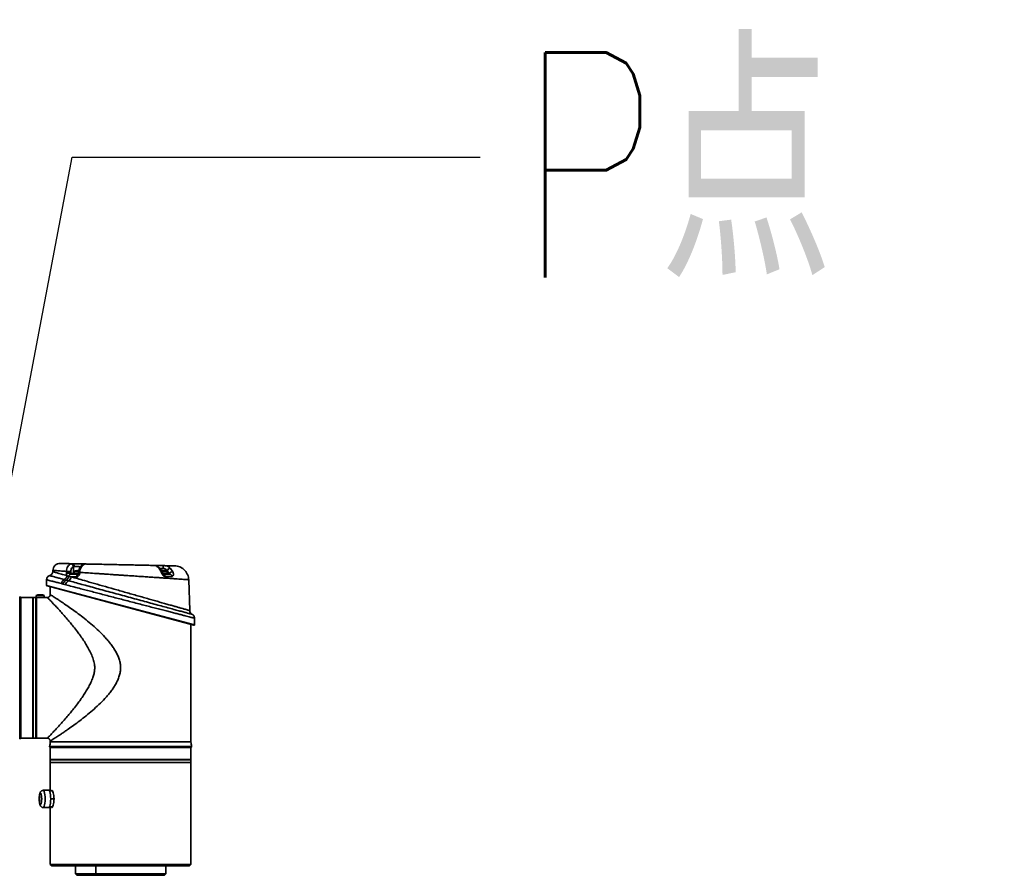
# Model space of a CAD drawing. Header units: millimetres. Extents: x 8 to 345, y 77 to 290.
# Tile 30 of 30: x 329 to 345, y 134 to 148. Entities that reach past the tile are written whole.
import ezdxf

# ---------------------------------------------------------------- set-up
doc = ezdxf.new("R2010")
doc.units = ezdxf.units.MM
doc.layers.add('10', color=7, linetype='Continuous')
doc.styles.add('SLDTEXTSTYLE1', font='TXT', dxfattribs={"width": 0.7, "bigfont": 'bigfont'})
doc.dimstyles.new('SLDDIMSTYLE2', dxfattribs={"dimtxt": 0.18, "dimasz": 0.5, "dimexe": 0, "dimexo": 0.0625, "dimgap": 0, "dimtad": 0, "dimtih": 1, "dimtoh": 1, "dimdec": 0, "dimrnd": 1e-09, "dimzin": 0, "dimdsep": 46, "dimtxsty": 'Standard', "dimblk1": 'DOT', "dimblk2": 'DOT', "dimsah": 1, "dimcen": 0.09, "dimadec": 0, "dimazin": 0, "dimtfac": 0.5, "dimtdec": 0, "dimtofl": 0, "dimtmove": 0, "dimatfit": 3, "dimldrblk": 'DOT', "dimfxl": 0, "dimfrac": 2, "dimtolj": 1, "dimtzin": 0, "dimarcsym": 0})

# ---------------------------------------------------------------- blocks, each defined once
blk = doc.blocks.new('_Dot')
at = {"color": 0, "linetype": 'ByBlock', "lineweight": -2}
blk.add_line((-0.5, 0), (-1, 0), dxfattribs=at)
at = {"color": 0, "linetype": 'ByBlock', "const_width": 0.5}
blk.add_lwpolyline([(-0.25, 0, 1), (0.25, 0, 1)], format="xyb", close=True, dxfattribs=at)

msp = doc.modelspace()

# ---------------------------------------------------------------- linework, layer by layer
at = {"color": 7, "linetype": 'Continuous', "lineweight": 35}
for p, q in [((330.156714, 139.226586), (330.365127, 139.222156)), ((330.182829, 139.182673), (330.172987, 139.180636)), ((330.174274, 139.076352), (330.172987, 139.180636)), ((331.440399, 139.199303), (331.570459, 139.196538)), ((331.682814, 139.154356), (331.719507, 139.099823)), ((329.850755, 139.122833), (329.850063, 139.103035)), ((330.062361, 139.077132), (330.062768, 139.106744)), ((330.097914, 139.026372), (330.134619, 139.022229)), ((330.130049, 139.105972), (330.129625, 139.076352)), ((330.129625, 139.076352), (330.174274, 139.076352)), ((330.13176, 139.065371), (330.250747, 139.065371)), ((330.221888, 139.022229), (330.134619, 139.022229)), ((330.174274, 139.076352), (330.180203, 139.076352)), ((330.249737, 139.069395), (330.175173, 139.069395)), ((330.17927, 139.072077), (330.241669, 139.072077)), ((330.180203, 139.107553), (330.180203, 139.072077)), ((330.253423, 139.107553), (330.180203, 139.107553)), ((330.205164, 139.115613), (330.205062, 139.115789)), ((330.233846, 139.115613), (330.233846, 139.11926)), ((330.241669, 139.072077), (330.250738, 139.072077)), ((330.249492, 139.11926), (330.249492, 139.115613)), ((330.251929, 139.092139), (330.251351, 139.077314)), ((330.269695, 139.091952), (330.269105, 139.077132)), ((331.569272, 139.107553), (331.545053, 139.107553)), ((331.561449, 139.115613), (331.561449, 139.11926)), ((331.56394, 139.072077), (331.631672, 139.072077)), ((331.567827, 139.065371), (331.670288, 139.065371)), ((331.630739, 139.107553), (331.569272, 139.107553)), ((331.635769, 139.069395), (331.569272, 139.069395)), ((331.577095, 139.11926), (331.577095, 139.115613)), ((331.60588, 139.115789), (331.605778, 139.115613)), ((331.629158, 139.108218), (331.629295, 139.119315)), ((331.657622, 139.076352), (331.629295, 139.119315)), ((331.630739, 139.072077), (331.630739, 139.107553)), ((331.630739, 139.076352), (331.657622, 139.076352)), ((329.754376, 138.976747), (329.754376, 138.888837)), ((329.754376, 138.888837), (332.056566, 138.276758)), ((332.045311, 138.268122), (329.761002, 138.880201)), ((329.810254, 138.867004), (329.810254, 138.745648)), ((330.050697, 138.899045), (330.012927, 138.908735)), ((330.027758, 138.979691), (330.056033, 138.971831)), ((330.056033, 138.971831), (330.093147, 138.961807)), ((331.98207, 138.49617), (331.965275, 138.977131)), ((329.334684, 136.501102), (329.334684, 138.710356)), ((329.352051, 138.700946), (329.345522, 138.707475)), ((329.345522, 136.503983), (329.345522, 138.707475)), ((329.537567, 138.700946), (329.352051, 138.700946)), ((329.352051, 136.510512), (329.352051, 138.700946)), ((329.537567, 136.510512), (329.537567, 138.700946)), ((329.58674, 138.700946), (329.542038, 138.700946)), ((329.542038, 138.700656), (329.542038, 138.700946)), ((329.542038, 136.510512), (329.542038, 138.700656)), ((329.58674, 138.700656), (329.58674, 138.700946)), ((329.58674, 136.510512), (329.58674, 138.700656)), ((329.587818, 138.696475), (329.58674, 138.696475)), ((329.592328, 138.731952), (329.592328, 138.69786)), ((329.653794, 138.731952), (329.592328, 138.731952)), ((329.653794, 138.698891), (329.597916, 138.698891)), ((329.597916, 138.698891), (329.597916, 136.510512)), ((329.617289, 138.740011), (329.617187, 138.740188)), ((329.645971, 138.740011), (329.645971, 138.743658)), ((329.715261, 138.731952), (329.653794, 138.731952)), ((329.661617, 138.743658), (329.661617, 138.740011)), ((329.690402, 138.740188), (329.6903, 138.740011)), ((329.715261, 138.700621), (329.715261, 138.731952)), ((329.765551, 138.700946), (329.719992, 138.700946)), ((329.542038, 138.656243), (329.537567, 138.656243)), ((332.015581, 138.439439), (332.015614, 138.439429)), ((332.056264, 138.378436), (332.056419, 138.378397)), ((332.056566, 138.276758), (332.056566, 138.378436)), ((332.000688, 136.451439), (332.000688, 138.280079)), ((329.537567, 136.555215), (329.542038, 136.555215)), ((329.345522, 136.503983), (329.352051, 136.510512)), ((329.352051, 136.510512), (329.537567, 136.510512)), ((329.542038, 136.510512), (329.58674, 136.510512)), ((329.597916, 136.510512), (329.765551, 136.510512)), ((329.800844, 136.382595), (332.010098, 136.382595)), ((329.810254, 136.465809), (329.810254, 136.451439)), ((329.810254, 136.451439), (332.000688, 136.451439)), ((329.803725, 136.371758), (329.810254, 136.365228)), ((329.803725, 136.371758), (332.007217, 136.371758)), ((329.810254, 136.365228), (329.810254, 136.179712)), ((329.810254, 136.365228), (332.000688, 136.365228)), ((332.000688, 136.365228), (332.007217, 136.371758)), ((332.000688, 136.179712), (332.000688, 136.365228)), ((329.810254, 136.179712), (332.000688, 136.179712)), ((329.810254, 136.175242), (329.810254, 136.130539)), ((329.810254, 136.175242), (332.000688, 136.175242)), ((329.810254, 136.130539), (329.810254, 135.690196)), ((329.810254, 136.130539), (332.000688, 136.130539)), ((329.810254, 136.130539), (332.000688, 136.130539)), ((329.854957, 136.179712), (329.854957, 136.175242)), ((331.955985, 136.175242), (331.955985, 136.179712)), ((332.000688, 136.130539), (332.000688, 136.175242)), ((332.000688, 134.543592), (332.000688, 136.130539)), ((329.789813, 135.699158), (329.702311, 135.699158)), ((329.843819, 135.690196), (329.799705, 135.690196)), ((329.817335, 135.565049), (329.869153, 135.565049)), ((329.702311, 135.430941), (329.789813, 135.430941)), ((329.799705, 135.439902), (329.843847, 135.439902)), ((329.810254, 135.439902), (329.810254, 134.543592)), ((329.810254, 134.543592), (329.832605, 134.521241)), ((329.810254, 134.543592), (330.306448, 134.543592)), ((330.306448, 134.543592), (332.000688, 134.543592)), ((331.978336, 134.521241), (332.000688, 134.543592)), ((330.318673, 134.521241), (329.832605, 134.521241)), ((330.201403, 134.521241), (330.201403, 134.398308)), ((330.201403, 134.398308), (330.223754, 134.375957)), ((330.201403, 134.398308), (330.520385, 134.398308)), ((331.978336, 134.521241), (330.318673, 134.521241)), ((330.520385, 134.521241), (330.520385, 134.398308)), ((330.520385, 134.398308), (331.609539, 134.398308)), ((330.520385, 134.398308), (330.53261, 134.375957)), ((331.587187, 134.375957), (331.609539, 134.398308)), ((331.609539, 134.398308), (331.609539, 134.521241)), ((330.53261, 134.375957), (330.223754, 134.375957)), ((331.587187, 134.375957), (330.53261, 134.375957))]:
    msp.add_line(p, q, dxfattribs=at)
at = {"color": 7, "linetype": 'Continuous', "lineweight": 35, "flags": 128}
for points in [[(330.156714, 139.226586), (330.161873, 139.22565), (330.166806, 139.223096), (330.171331, 139.21902), (330.17528, 139.213571), (330.178508, 139.206951), (330.180896, 139.199405), (330.182354, 139.191211), (330.182829, 139.182673)], [(330.323206, 139.21338), (330.328028, 139.214872), (330.33437, 139.215081)], [(331.535762, 139.097548), (331.542174, 139.097619), (331.547271, 139.09675), (331.550835, 139.094979), (331.552595, 139.092699)], [(329.676907, 135.565049), (329.676092, 135.591402), (329.673719, 135.615413), (329.669999, 135.634949), (329.665263, 135.648275), (329.659931, 135.654205), (329.654477, 135.652213), (329.649386, 135.642477), (329.64511, 135.625861), (329.642029, 135.603841), (329.640417, 135.578375), (329.640417, 135.551724), (329.642029, 135.526258), (329.64511, 135.504238), (329.649386, 135.487622), (329.654477, 135.477886), (329.659931, 135.475894), (329.665263, 135.481824), (329.669999, 135.495149), (329.673719, 135.514686), (329.676092, 135.538697), (329.676907, 135.565049)], [(329.702311, 135.699158), (329.704039, 135.698893), (329.710816, 135.692594), (329.717058, 135.678281), (329.722373, 135.656853), (329.726428, 135.629657), (329.728968, 135.598401), (329.729833, 135.565049)], [(329.817335, 135.565049), (329.816471, 135.598401), (329.813931, 135.629657), (329.809876, 135.656853), (329.80456, 135.678281), (329.798318, 135.692594), (329.791542, 135.698893), (329.789813, 135.699158)], [(329.729833, 135.565049), (329.728968, 135.531698), (329.726428, 135.500442), (329.722373, 135.473246), (329.717058, 135.451818), (329.710816, 135.437505), (329.704039, 135.431206), (329.702311, 135.430941)], [(329.789813, 135.430941), (329.791542, 135.431206), (329.798318, 135.437505), (329.80456, 135.451818), (329.809876, 135.473246), (329.813931, 135.500442), (329.816471, 135.531698), (329.817335, 135.565049)]]:
    msp.add_lwpolyline(points, dxfattribs=at)
at = {"color": 7, "linetype": 'Continuous', "lineweight": 35}
for centre, radius, start, end in [((330.126121, 139.177027), 0.047005, 4.4031999, 80.6044366), ((330.360692, 139.141421), 0.080812, 89.1171333, 117.7135393), ((331.496323, 139.145012), 0.018617, 48.0856901, 97.0613518), ((336.799562, 139.052325), 5.231104, 178.4202393, 178.9013411), ((331.685098, 139.092478), 0.061921, 92.1140061, 154.3159984), ((329.783061, 139.105689), 0.067054, 287.8079821, 357.7229408), ((329.996867, 139.047224), 0.074263, 294.5802107, 354.7400213), ((330.025528, 139.038606), 0.073413, 294.5524007, 350.4069609), ((330.085463, 138.168593), 0.908832, 87.2148003, 91.4565418), ((330.058026, 139.030358), 0.077024, 297.1280256, 353.9419154), ((330.136834, 139.026782), 0.038921, 97.4901382, 180.6035432), ((330.169027, 139.072077), 0.006705, 270, 336.4218215), ((330.188589, 139.076367), 0.014315, 180.0602392, 205.3642583), ((330.17927, 139.067607), 0.00447, 90, 156.4218215), ((330.241669, 138.963673), 0.15646, 103.5311722, 113.1323964), ((330.241669, 138.963673), 0.156264, 95.3346898, 103.5099589), ((330.262507, 139.027117), 0.040911, 112.142145, 186.8617742), ((330.241669, 138.942572), 0.173218, 87.4114875, 92.5885125), ((330.258181, 138.877476), 0.199955, 86.8683974, 91.9577537), ((331.569272, 138.963673), 0.156264, 95.3346898, 100.6279776), ((331.569272, 138.942572), 0.173218, 87.4114875, 92.5885125), ((331.560239, 139.029462), 0.036702, 357.3366374, 78.0685759), ((331.569272, 138.963673), 0.156264, 76.4900411, 84.6653102), ((331.569272, 138.963673), 0.15646, 66.8676036, 76.4688278), ((331.631672, 139.067607), 0.00447, 23.5781785, 90), ((331.641914, 139.072077), 0.006705, 203.5781785, 270), ((331.718607, 139.008874), 0.090954, 89.4333536, 132.1066849), ((331.665734, 139.027688), 0.037957, 2.8149702, 83.1090807), ((329.763316, 138.888837), 0.008941, 198.1930729, 255), ((330.05835, 138.911635), 0.074616, 114.2049919, 176.1649884), ((330.088067, 138.903674), 0.07531, 115.1733223, 176.1465521), ((330.127868, 138.892586), 0.077441, 116.6383042, 175.2151868), ((329.337619, 138.699573), 0.011176, 45, 105.2260988), ((329.653794, 138.588071), 0.15646, 103.5311722, 113.1323964), ((329.653794, 138.588071), 0.156264, 95.3346898, 103.5099589), ((329.653794, 138.56697), 0.173218, 87.4114875, 92.5885125), ((329.653794, 138.588071), 0.156264, 76.4900411, 84.6653102), ((329.653794, 138.588071), 0.15646, 66.8676036, 76.4688278), ((332.049084, 138.49851), 0.067054, 182.0233085, 240.3891126), ((332.047625, 138.276758), 0.008941, 255, 0), ((329.337619, 136.511885), 0.011176, 254.7739012, 315), ((329.597916, 136.532864), 0.022351, 240, 270), ((329.811627, 136.37966), 0.011176, 164.7739012, 225), ((329.542042, 136.453037), 0.268216, 344.7739012, 359.6588065), ((332.268899, 136.453037), 0.268216, 180.3411935, 195.2260988), ((331.999315, 136.37966), 0.011176, 315, 15.2260988)]:
    msp.add_arc(centre, radius, start, end, dxfattribs=at)
for points, knots in [([(329.964818, 139.230664), (329.950843, 139.229492), (329.929356, 139.22769), (329.903226, 139.214534), (329.885112, 139.200733), (329.870316, 139.183422), (329.855714, 139.158072), (329.852709, 139.13672), (329.850755, 139.122833)], [0, 0, 0, 0, 0.2396446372, 0.3684812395, 0.5, 0.6315187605, 0.7603553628, 1, 1, 1, 1]), ([(329.964818, 139.230664), (329.96575, 139.230644), (329.967619, 139.230605), (329.982705, 139.230284), (330.006322, 139.229782), (330.039165, 139.229084), (330.080693, 139.228201), (330.121148, 139.227342), (330.148249, 139.226766), (330.156714, 139.226586)], [0, 0, 0, 0, 0.1549869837, 0.3108117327, 0.4661361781, 0.6209585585, 0.7749999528, 0.9297239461, 1, 1, 1, 1]), ([(330.062796, 139.10675), (330.062796, 139.10675), (330.063194, 139.120599), (330.067461, 139.148375), (330.083578, 139.184483), (330.106577, 139.211352), (330.125091, 139.219548), (330.133795, 139.223401)], [0, 0, 0, 0, 0.000008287, 0.256894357, 0.513316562, 0.771219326, 1, 1, 1, 1]), ([(330.172987, 139.180636), (330.167648, 139.178169), (330.156287, 139.172922), (330.142389, 139.155739), (330.132338, 139.132624), (330.130837, 139.114856), (330.130087, 139.10597)], [0, 0, 0, 0, 0.2288828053, 0.4870183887, 0.743475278, 1, 1, 1, 1]), ([(330.133795, 139.223401), (330.141281, 139.225078), (330.148767, 139.226754), (330.15672, 139.226585), (330.15672, 139.226585)], [0, 0, 0, 0, 0.999955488, 1, 1, 1, 1]), ([(330.282761, 139.179572), (330.272977, 139.179876), (330.252898, 139.180499), (330.220008, 139.18152), (330.196557, 139.182247), (330.185268, 139.182598), (330.182829, 139.182673)], [0, 0, 0, 0, 0.294598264, 0.604574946, 0.914588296, 1, 1, 1, 1]), ([(330.323426, 139.212825), (330.317818, 139.210115), (330.304873, 139.20386), (330.28751, 139.187634), (330.271382, 139.165609), (330.25955, 139.138696), (330.25326, 139.113501), (330.25254, 139.097691), (330.252286, 139.092118)], [0, 0, 0, 0, 0.1329313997, 0.3068537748, 0.4971674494, 0.6940482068, 0.8921521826, 1, 1, 1, 1]), ([(330.33437, 139.215081), (330.324877, 139.208796), (330.305847, 139.196198), (330.284178, 139.160964), (330.272863, 139.124385), (330.270169, 139.100606), (330.269745, 139.091961), (330.269745, 139.09196)], [0, 0, 0, 0, 0.2805196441, 0.5623017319, 0.8409980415, 0.9999917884, 1, 1, 1, 1]), ([(330.361937, 139.222224), (330.361937, 139.222224), (330.353614, 139.222401), (330.343992, 139.218741), (330.33437, 139.215081)], [0, 0, 0, 0, 0.000029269, 1, 1, 1, 1]), ([(330.361933, 139.222224), (330.373464, 139.221979), (330.410146, 139.221199), (330.47517, 139.219817), (330.566916, 139.217867), (330.67178, 139.215639), (330.788676, 139.213154), (330.905987, 139.210661), (331.021624, 139.208203), (331.133753, 139.20582), (331.242471, 139.203509), (331.346521, 139.201298), (331.409129, 139.199967), (331.440402, 139.199303)], [0, 0, 0, 0, 0.035508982, 0.112955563, 0.190115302, 0.291998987, 0.393817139, 0.494663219, 0.594459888, 0.694142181, 0.792894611, 0.896549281, 1, 1, 1, 1]), ([(331.508742, 139.158814), (331.508252, 139.159313), (331.500901, 139.166794), (331.487243, 139.178143), (331.471228, 139.189261), (331.460481, 139.194853), (331.451453, 139.197994), (331.445008, 139.199038), (331.442132, 139.199238), (331.441242, 139.199278), (331.440822, 139.199292), (331.440581, 139.199299), (331.44046, 139.199301), (331.440399, 139.199303), (331.440398, 139.199303), (331.440398, 139.199303)], [0, 0, 0, 0, 0.020425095, 0.306538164, 0.580538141, 0.790915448, 0.911439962, 0.97170073, 0.986605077, 0.99329637, 0.996637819, 0.998310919, 0.999990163, 0.999996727, 1, 1, 1, 1]), ([(331.494034, 139.163488), (331.485282, 139.171562), (331.467854, 139.187637), (331.449444, 139.197559), (331.442349, 139.199261), (331.440398, 139.199303), (331.440398, 139.199303)], [0, 0, 0, 0, 0.377264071, 0.751190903, 0.999989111, 1, 1, 1, 1]), ([(331.535762, 139.097548), (331.526717, 139.116446), (331.51479, 139.141369), (331.498075, 139.159182), (331.494034, 139.163488)], [0, 0, 0, 0, 0.758261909, 1, 1, 1, 1]), ([(331.569419, 139.152626), (331.559888, 139.152935), (331.540826, 139.153552), (331.519347, 139.154247), (331.510834, 139.154522), (331.50843, 139.1546)], [0, 0, 0, 0, 0.417784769, 0.83556371, 1, 1, 1, 1]), ([(331.552432, 139.092598), (331.551709, 139.094477), (331.546573, 139.10783), (331.533148, 139.130052), (331.51883, 139.150461), (331.509254, 139.158139), (331.508546, 139.158706)], [0, 0, 0, 0, 0.072409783, 0.514463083, 0.964137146, 1, 1, 1, 1]), ([(331.629295, 139.119315), (331.624585, 139.125722), (331.615451, 139.138146), (331.594028, 139.150127), (331.577475, 139.151808), (331.569419, 139.152626)], [0, 0, 0, 0, 0.353439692, 0.685321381, 1, 1, 1, 1]), ([(331.570446, 139.196539), (331.570446, 139.196539), (331.585118, 139.196227), (331.614594, 139.193042), (331.653938, 139.17928), (331.673242, 139.162618), (331.682814, 139.154356)], [0, 0, 0, 0, 0.000009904, 0.327163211, 0.66636357, 1, 1, 1, 1]), ([(331.570456, 139.196538), (331.593265, 139.196054), (331.638724, 139.195088), (331.695014, 139.193891), (331.737938, 139.192979), (331.743746, 139.192855), (331.746647, 139.192794)], [0, 0, 0, 0, 0.211689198, 0.421909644, 0.711321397, 1, 1, 1, 1]), ([(331.965275, 138.977131), (331.964133, 138.990312), (331.961787, 139.017407), (331.948761, 139.057285), (331.928194, 139.095461), (331.899887, 139.129493), (331.865472, 139.157332), (331.827019, 139.177376), (331.786967, 139.189856), (331.759843, 139.191832), (331.746647, 139.192794)], [0, 0, 0, 0, 0.117114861, 0.240736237, 0.369110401, 0.5, 0.630889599, 0.759263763, 0.882885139, 1, 1, 1, 1]), ([(329.80379, 139.041462), (329.80208, 139.041099), (329.793969, 139.039377), (329.78123, 139.031739), (329.766991, 139.018096), (329.757468, 138.999787), (329.753414, 138.984859), (329.754505, 138.976958), (329.754562, 138.976546)], [0, 0, 0, 0, 0.059686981, 0.283205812, 0.494998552, 0.727226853, 0.985791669, 1, 1, 1, 1]), ([(329.803903, 139.040983), (329.803489, 139.041097), (329.802006, 139.041503), (329.81346, 139.038364), (329.837715, 139.031718), (329.87586, 139.021268), (329.925808, 139.00759), (329.977764, 138.993368), (330.014531, 138.983309), (330.027758, 138.979691)], [0, 0, 0, 0, 0.065650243, 0.234804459, 0.403407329, 0.570741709, 0.738609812, 0.905965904, 1, 1, 1, 1]), ([(329.851326, 139.102992), (329.850961, 139.103096), (329.848454, 139.103811), (329.865916, 139.098832), (329.910293, 139.086179), (329.978644, 139.066691), (330.040091, 139.049175), (330.070817, 139.040416)], [0, 0, 0, 0, 0.042051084, 0.289149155, 0.536264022, 0.768118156, 1, 1, 1, 1]), ([(330.062761, 139.106745), (330.044974, 139.108047), (330.009907, 139.110614), (329.966225, 139.113879), (329.921748, 139.117249), (329.883092, 139.120232), (329.855724, 139.122417), (329.852396, 139.122695), (329.850755, 139.122833)], [0, 0, 0, 0, 0.134972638, 0.26610247, 0.393395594, 0.601046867, 0.803238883, 1, 1, 1, 1]), ([(330.070817, 139.040416), (330.069478, 139.043091), (330.065726, 139.050588), (330.0627, 139.063455), (330.062452, 139.073467), (330.062361, 139.077132)], [0, 0, 0, 0, 0.260221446, 0.72916323, 1, 1, 1, 1]), ([(330.070817, 139.040416), (330.078487, 139.034436), (330.087113, 139.027711), (330.096837, 139.026506), (330.097914, 139.026372)], [0, 0, 0, 0, 0.88915138, 1, 1, 1, 1]), ([(330.129625, 139.076352), (330.129545, 139.075614), (330.129321, 139.073544), (330.129231, 139.070462), (330.129536, 139.067681), (330.130299, 139.065766), (330.131278, 139.065502), (330.13176, 139.065371)], [0, 0, 0, 0, 0.118460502, 0.331981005, 0.55629096, 0.781627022, 1, 1, 1, 1]), ([(330.134619, 139.022229), (330.166371, 139.013179), (330.230385, 138.994932), (330.351603, 138.960386), (330.497222, 138.918892), (330.668077, 138.870216), (330.818344, 138.827413), (330.940691, 138.792569), (331.033273, 138.766204), (331.124689, 138.740174), (331.215218, 138.7144), (331.304469, 138.688992), (331.390641, 138.664462), (331.472303, 138.641219), (331.549829, 138.619154), (331.623433, 138.598208), (331.691005, 138.578979), (331.751532, 138.561757), (331.805558, 138.546385), (331.853579, 138.532723), (331.90685, 138.517568), (331.945891, 138.506461), (331.969741, 138.499677), (331.980286, 138.496677), (331.981506, 138.49633), (331.98207, 138.49617)], [0, 0, 0, 0, 0.052583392, 0.106014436, 0.175617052, 0.247108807, 0.319077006, 0.356101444, 0.393125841, 0.429747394, 0.466368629, 0.50406959, 0.541769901, 0.578090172, 0.614409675, 0.6518503, 0.689289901, 0.724509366, 0.759727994, 0.796053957, 0.832379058, 0.900043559, 0.934950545, 0.969857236, 1, 1, 1, 1]), ([(330.269105, 139.077132), (330.268333, 139.070868), (330.266781, 139.058282), (330.258057, 139.041752), (330.245871, 139.029376), (330.233075, 139.023082), (330.224959, 139.022463), (330.221888, 139.022229)], [0, 0, 0, 0, 0.211363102, 0.424721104, 0.642671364, 0.864827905, 1, 1, 1, 1]), ([(330.233846, 139.11926), (330.233773, 139.119323), (330.233627, 139.119449), (330.23248, 139.119529), (330.230792, 139.119513), (330.228906, 139.119413), (330.227652, 139.119304), (330.227141, 139.11926)], [0, 0, 0, 0, 0.213972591, 0.42799091, 0.640996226, 0.853564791, 1, 1, 1, 1]), ([(330.251343, 139.077329), (330.251225, 139.075972), (330.250984, 139.073198), (330.249822, 139.069467), (330.248285, 139.066405), (330.246808, 139.064682), (330.246728, 139.064637), (330.24669, 139.064616)], [0, 0, 0, 0, 0.172548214, 0.352507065, 0.55159686, 0.785821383, 1, 1, 1, 1]), ([(330.256198, 139.11926), (330.255448, 139.119323), (330.253948, 139.119449), (330.251943, 139.119529), (330.250429, 139.119513), (330.249612, 139.119413), (330.249527, 139.119304), (330.249492, 139.11926)], [0, 0, 0, 0, 0.213972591, 0.42799091, 0.640996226, 0.853564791, 1, 1, 1, 1]), ([(330.252161, 139.092126), (330.252093, 139.092145), (330.25183, 139.092217), (330.253466, 139.092261), (330.257028, 139.09225), (330.262438, 139.092155), (330.267276, 139.092027), (330.269695, 139.091963)], [0, 0, 0, 0, 0.080775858, 0.310581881, 0.540387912, 0.770193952, 1, 1, 1, 1]), ([(331.965275, 138.977131), (331.963512, 138.977267), (331.960007, 138.977537), (331.9318, 138.979617), (331.890875, 138.982544), (331.840758, 138.986069), (331.78688, 138.989806), (331.724361, 138.994089), (331.659949, 138.998456), (331.595428, 139.002809), (331.532633, 139.007025), (331.463521, 139.011639), (331.388197, 139.016646), (331.3203, 139.021148), (331.261745, 139.025034), (331.213591, 139.028228), (331.16237, 139.031624), (331.112763, 139.034912), (331.064031, 139.038147), (331.015064, 139.041398), (330.960452, 139.045026), (330.897458, 139.04922), (330.833072, 139.053515), (330.771799, 139.057615), (330.720372, 139.061078), (330.667199, 139.064662), (330.611469, 139.068427), (330.553081, 139.072391), (330.473795, 139.077804), (330.376959, 139.084449), (330.30462, 139.089509), (330.269703, 139.091951)], [0, 0, 0, 0, 0.05918832, 0.117669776, 0.177273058, 0.22214432, 0.266424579, 0.310406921, 0.355625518, 0.388387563, 0.422521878, 0.458027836, 0.494904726, 0.533009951, 0.553479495, 0.57510094, 0.597873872, 0.62145899, 0.640103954, 0.661161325, 0.684630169, 0.710198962, 0.74179143, 0.76705786, 0.789028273, 0.808413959, 0.83651958, 0.862698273, 0.886950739, 0.945432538, 1, 1, 1, 1]), ([(331.596901, 139.027757), (331.5945, 139.027903), (331.587083, 139.028355), (331.579432, 139.032462), (331.569387, 139.04014), (331.558742, 139.051696), (331.545691, 139.073804), (331.539119, 139.089521), (331.535762, 139.097548)], [0, 0, 0, 0, 0.090306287, 0.278962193, 0.282616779, 0.495434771, 0.742292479, 1, 1, 1, 1]), ([(331.570899, 139.064948), (331.570975, 139.064919), (331.571185, 139.06484), (331.570191, 139.065385), (331.56789, 139.067366), (331.564866, 139.070709), (331.561107, 139.075903), (331.556599, 139.0836), (331.554077, 139.089352), (331.552607, 139.092705)], [0, 0, 0, 0, 0.058762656, 0.162536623, 0.272316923, 0.384338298, 0.527952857, 0.724888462, 1, 1, 1, 1]), ([(331.561449, 139.11926), (331.561376, 139.119323), (331.56123, 139.119449), (331.560083, 139.119529), (331.558395, 139.119513), (331.55651, 139.119413), (331.555256, 139.119304), (331.554744, 139.11926)], [0, 0, 0, 0, 0.213972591, 0.42799091, 0.640996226, 0.853564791, 1, 1, 1, 1]), ([(331.583801, 139.11926), (331.583051, 139.119323), (331.581551, 139.119449), (331.579546, 139.119529), (331.578032, 139.119513), (331.577215, 139.119413), (331.57713, 139.119304), (331.577095, 139.11926)], [0, 0, 0, 0, 0.213972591, 0.42799091, 0.640996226, 0.853564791, 1, 1, 1, 1]), ([(331.703646, 139.029552), (331.683857, 139.029226), (331.650142, 139.028671), (331.612464, 139.028024), (331.596901, 139.027757)], [0, 0, 0, 0, 0.586938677, 1, 1, 1, 1]), ([(331.670288, 139.065371), (331.670672, 139.065466), (331.671122, 139.065576), (331.671362, 139.066353), (331.670842, 139.067836), (331.668141, 139.070583), (331.663588, 139.073594), (331.659621, 139.075428), (331.657622, 139.076352)], [0, 0, 0, 0, 0.106705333, 0.124917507, 0.279136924, 0.478175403, 0.737038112, 1, 1, 1, 1]), ([(331.719507, 139.099823), (331.721886, 139.093783), (331.726958, 139.080907), (331.728568, 139.061433), (331.72474, 139.044257), (331.716448, 139.033198), (331.708518, 139.029789), (331.704322, 139.029585), (331.703646, 139.029552)], [0, 0, 0, 0, 0.197790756, 0.421696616, 0.627276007, 0.817958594, 0.970678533, 1, 1, 1, 1]), ([(329.983902, 138.916626), (329.970406, 138.92018), (329.932912, 138.930056), (329.879989, 138.944011), (329.829163, 138.957425), (329.790391, 138.967667), (329.765766, 138.974174), (329.754157, 138.977243), (329.755634, 138.976853), (329.756038, 138.976747)], [0, 0, 0, 0, 0.094333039, 0.262077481, 0.430324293, 0.598049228, 0.766905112, 0.936298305, 1, 1, 1, 1]), ([(330.012927, 138.908735), (330.012638, 138.908807), (330.002701, 138.911296), (329.993163, 138.914), (329.983902, 138.916626)], [0, 0, 0, 0, 0.029023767, 1, 1, 1, 1]), ([(332.056419, 138.378397), (332.056458, 138.378387), (332.057649, 138.378081), (332.052672, 138.379358), (332.04083, 138.382396), (332.020101, 138.387714), (331.991465, 138.395064), (331.954614, 138.404525), (331.910114, 138.415956), (331.857831, 138.429393), (331.797947, 138.444794), (331.730909, 138.462047), (331.657857, 138.480863), (331.57867, 138.501276), (331.493636, 138.523217), (331.404047, 138.546357), (331.311545, 138.570274), (331.216001, 138.595004), (331.117248, 138.620594), (331.017496, 138.646474), (330.918493, 138.67219), (330.820016, 138.697801), (330.721215, 138.723527), (330.623807, 138.748924), (330.529358, 138.77358), (330.437554, 138.797575), (330.348143, 138.820975), (330.251263, 138.846362), (330.149205, 138.873143), (330.083694, 138.890369), (330.050697, 138.899045)], [0, 0, 0, 0, 0.001158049, 0.035105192, 0.068989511, 0.102874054, 0.137797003, 0.172720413, 0.207815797, 0.242911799, 0.279110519, 0.31531001, 0.351365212, 0.387421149, 0.424597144, 0.461773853, 0.498067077, 0.534360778, 0.571735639, 0.609110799, 0.64480975, 0.680508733, 0.717216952, 0.753924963, 0.789522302, 0.825119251, 0.861744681, 0.898369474, 0.948809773, 1, 1, 1, 1]), ([(330.093147, 138.961807), (330.125154, 138.953058), (330.189169, 138.935558), (330.29675, 138.906175), (330.409856, 138.875307), (330.527205, 138.843307), (330.64921, 138.810062), (330.774503, 138.775951), (330.901403, 138.741428), (331.029039, 138.706732), (331.155788, 138.672304), (331.280038, 138.63858), (331.399293, 138.606235), (331.511797, 138.575742), (331.616303, 138.547434), (331.71082, 138.521846), (331.793882, 138.499371), (331.865056, 138.480122), (331.92333, 138.464368), (331.968115, 138.452263), (331.998695, 138.444), (332.017616, 138.438889), (332.016195, 138.439273), (332.015581, 138.439439)], [0, 0, 0, 0, 0.051313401, 0.102630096, 0.151077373, 0.199682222, 0.248135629, 0.296566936, 0.345148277, 0.39358053, 0.442689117, 0.491953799, 0.541057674, 0.589700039, 0.638500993, 0.687134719, 0.734336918, 0.781694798, 0.828888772, 0.874346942, 0.919953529, 0.965407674, 1, 1, 1, 1]), ([(329.597916, 138.698891), (329.597448, 138.698882), (329.594482, 138.698822), (329.590995, 138.698001), (329.588281, 138.696698), (329.587818, 138.696475)], [0, 0, 0, 0, 0.134663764, 0.852463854, 1, 1, 1, 1]), ([(329.645971, 138.743658), (329.645898, 138.743722), (329.645752, 138.743848), (329.644605, 138.743928), (329.642917, 138.743912), (329.641032, 138.743812), (329.639778, 138.743703), (329.639266, 138.743658)], [0, 0, 0, 0, 0.213972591, 0.42799091, 0.640996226, 0.853564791, 1, 1, 1, 1]), ([(329.719992, 138.700894), (329.720227, 138.700908), (329.721146, 138.700964), (329.714943, 138.700585), (329.702029, 138.699916), (329.683177, 138.699222), (329.66609, 138.698916), (329.656187, 138.698896), (329.653794, 138.698891)], [0, 0, 0, 0, 0.07353111, 0.287756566, 0.502129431, 0.716852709, 0.931583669, 1, 1, 1, 1]), ([(329.668323, 138.743658), (329.667573, 138.743722), (329.666073, 138.743848), (329.664068, 138.743928), (329.662554, 138.743912), (329.661737, 138.743812), (329.661652, 138.743703), (329.661617, 138.743658)], [0, 0, 0, 0, 0.213972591, 0.42799091, 0.640996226, 0.853564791, 1, 1, 1, 1]), ([(329.765551, 138.700946), (329.770028, 138.701331), (329.77883, 138.702089), (329.790765, 138.708024), (329.800939, 138.717211), (329.808671, 138.730061), (329.80972, 138.740392), (329.810254, 138.745648)], [0, 0, 0, 0, 0.191351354, 0.376216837, 0.559041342, 0.775652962, 1, 1, 1, 1]), ([(329.765551, 138.700946), (329.766747, 138.699722), (329.769161, 138.697252), (329.788087, 138.677666), (329.817377, 138.647215), (329.855813, 138.606707), (329.902869, 138.556467), (329.954643, 138.499986), (330.012711, 138.435263), (330.069061, 138.370428), (330.123207, 138.30606), (330.176372, 138.240731), (330.228824, 138.17325), (330.281681, 138.101379), (330.329545, 138.032002), (330.376016, 137.958717), (330.418938, 137.882877), (330.456525, 137.804613), (330.481631, 137.73678), (330.495247, 137.682285), (330.501835, 137.643239), (330.50272, 137.617911), (330.503146, 137.605729)], [0, 0, 0, 0, 0.061971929, 0.125081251, 0.186180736, 0.250337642, 0.310680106, 0.375569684, 0.434312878, 0.499869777, 0.548880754, 0.595142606, 0.655054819, 0.700935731, 0.749420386, 0.797644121, 0.844945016, 0.891680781, 0.937482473, 0.959967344, 0.98074656, 1, 1, 1, 1]), ([(329.810254, 138.745648), (329.81188, 138.744622), (329.815141, 138.742562), (329.838511, 138.727726), (329.868515, 138.708494), (329.901561, 138.687117), (329.947179, 138.657266), (330.008777, 138.616259), (330.087934, 138.562031), (330.175812, 138.499774), (330.269545, 138.430385), (330.367239, 138.354201), (330.467149, 138.270911), (330.565658, 138.181771), (330.645631, 138.10087), (330.705517, 138.033548), (330.749182, 137.979826), (330.789188, 137.924655), (330.82654, 137.865288), (330.858604, 137.804191), (330.884173, 137.739482), (330.901789, 137.673644), (330.904255, 137.62816), (330.905471, 137.605729)], [0, 0, 0, 0, 0.061551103, 0.123476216, 0.165170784, 0.207303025, 0.249976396, 0.311818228, 0.374953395, 0.437092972, 0.499950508, 0.562723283, 0.62496262, 0.688903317, 0.749978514, 0.78220371, 0.812504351, 0.844553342, 0.875026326, 0.907903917, 0.938214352, 0.969529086, 1, 1, 1, 1]), ([(332.055177, 138.378531), (332.055342, 138.379783), (332.056293, 138.386999), (332.052836, 138.399436), (332.046411, 138.413744), (332.03798, 138.424574), (332.029273, 138.432241), (332.021862, 138.437079), (332.017363, 138.439105), (332.015764, 138.439826)], [0, 0, 0, 0, 0.048904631, 0.281735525, 0.482991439, 0.658422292, 0.808604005, 0.931942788, 1, 1, 1, 1]), ([(330.503146, 137.605729), (330.502147, 137.587035), (330.500024, 137.547322), (330.487499, 137.496674), (330.473305, 137.452634), (330.459168, 137.415865), (330.438224, 137.368088), (330.408967, 137.310474), (330.370671, 137.244213), (330.327483, 137.176443), (330.28127, 137.109504), (330.228471, 137.037746), (330.176135, 136.970433), (330.123044, 136.9052), (330.068825, 136.840752), (330.01232, 136.77575), (329.954144, 136.710922), (329.902371, 136.654452), (329.860591, 136.609856), (329.829649, 136.577161), (329.806952, 136.553403), (329.785877, 136.531505), (329.769126, 136.514171), (329.766736, 136.511724), (329.765551, 136.510512)], [0, 0, 0, 0, 0.0295406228, 0.0627541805, 0.0822655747, 0.1032169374, 0.1256557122, 0.1659992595, 0.2076830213, 0.2509525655, 0.2995104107, 0.3453076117, 0.4050367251, 0.4512193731, 0.5002800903, 0.5660819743, 0.6250326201, 0.6899163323, 0.7502608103, 0.7933424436, 0.8350088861, 0.8753878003, 0.9382563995, 1, 1, 1, 1]), ([(330.905471, 137.605729), (330.904448, 137.585043), (330.902341, 137.542407), (330.888995, 137.489549), (330.874148, 137.446466), (330.86021, 137.413012), (330.843787, 137.379011), (330.821304, 137.337975), (330.791264, 137.290099), (330.752238, 137.235777), (330.707995, 137.180813), (330.646572, 137.11151), (330.565725, 137.029732), (330.467207, 136.940599), (330.367253, 136.857264), (330.269554, 136.781078), (330.175824, 136.711691), (330.097681, 136.656332), (330.034852, 136.613025), (329.985402, 136.579622), (329.933242, 136.545004), (329.882896, 136.512197), (329.841431, 136.485587), (329.815153, 136.468904), (329.811884, 136.466839), (329.810254, 136.465809)], [0, 0, 0, 0, 0.028101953, 0.05792048, 0.073672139, 0.090065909, 0.10715784, 0.124997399, 0.153686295, 0.184016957, 0.216102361, 0.25003793, 0.311021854, 0.375050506, 0.437289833, 0.500059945, 0.562923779, 0.62505595, 0.667323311, 0.708971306, 0.750080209, 0.813854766, 0.876525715, 0.938450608, 1, 1, 1, 1]), ([(329.810254, 136.465809), (329.809868, 136.470286), (329.80911, 136.479088), (329.803176, 136.491023), (329.793989, 136.501198), (329.781139, 136.508929), (329.770807, 136.509978), (329.765551, 136.510512)], [0, 0, 0, 0, 0.191351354, 0.376216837, 0.559041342, 0.775652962, 1, 1, 1, 1]), ([(329.702394, 135.698349), (329.699403, 135.698508), (329.690746, 135.698968), (329.677881, 135.693358), (329.666137, 135.684216), (329.657858, 135.673178), (329.651553, 135.660097), (329.646513, 135.643418), (329.642428, 135.620959), (329.639854, 135.59413), (329.638988, 135.565608), (329.639776, 135.537634), (329.642171, 135.51119), (329.646394, 135.486796), (329.652045, 135.468037), (329.660495, 135.45248), (329.67165, 135.440793), (329.68583, 135.432501), (329.696843, 135.431639), (329.702157, 135.431223)], [0, 0, 0, 0, 0.025095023, 0.072610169, 0.1147909, 0.157293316, 0.205880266, 0.271942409, 0.347226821, 0.425392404, 0.49927318, 0.572244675, 0.645842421, 0.721976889, 0.806579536, 0.86237259, 0.907808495, 0.955511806, 1, 1, 1, 1]), ([(329.869153, 135.565049), (329.868487, 135.582595), (329.867154, 135.617688), (329.857475, 135.662358), (329.845352, 135.691802), (329.833445, 135.703343), (329.827929, 135.694387), (329.825348, 135.690196)], [0, 0, 0, 0, 0.204824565, 0.409682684, 0.614609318, 0.819689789, 1, 1, 1, 1]), ([(329.825359, 135.439902), (329.827927, 135.435721), (329.833427, 135.426765), (329.845318, 135.43824), (329.857454, 135.467659), (329.867151, 135.512366), (329.868486, 135.547494), (329.869153, 135.565049)], [0, 0, 0, 0, 0.179582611, 0.384596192, 0.58982977, 0.795017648, 1, 1, 1, 1])]:
    msp.add_open_spline(points, degree=3, knots=knots, dxfattribs=at)
msp.add_open_spline([(330.062768, 139.106752), (330.064843, 139.106817), (330.068994, 139.106947), (330.076996, 139.107042), (330.085856, 139.107058), (330.095319, 139.106988), (330.104923, 139.106837), (330.114207, 139.106611), (330.122876, 139.106322), (330.127658, 139.106089), (330.130049, 139.105972)], degree=3, dxfattribs=at)

# ---------------------------------------------------------------- texts
at = {"layer": '10', "insert": (337.095106, 147.183997), "char_height": 3.5, "attachment_point": 1, "style": 'SLDTEXTSTYLE1'}
msp.add_mtext('P点', dxfattribs=at)

# ---------------------------------------------------------------- leaders
at = {"layer": '10'}
msp.add_leader([(328.627969, 137.523285), (330.15, 145.552778), (336.5, 145.552778)], dimstyle='SLDDIMSTYLE2', dxfattribs=at)

doc.saveas('drawing.dxf')
